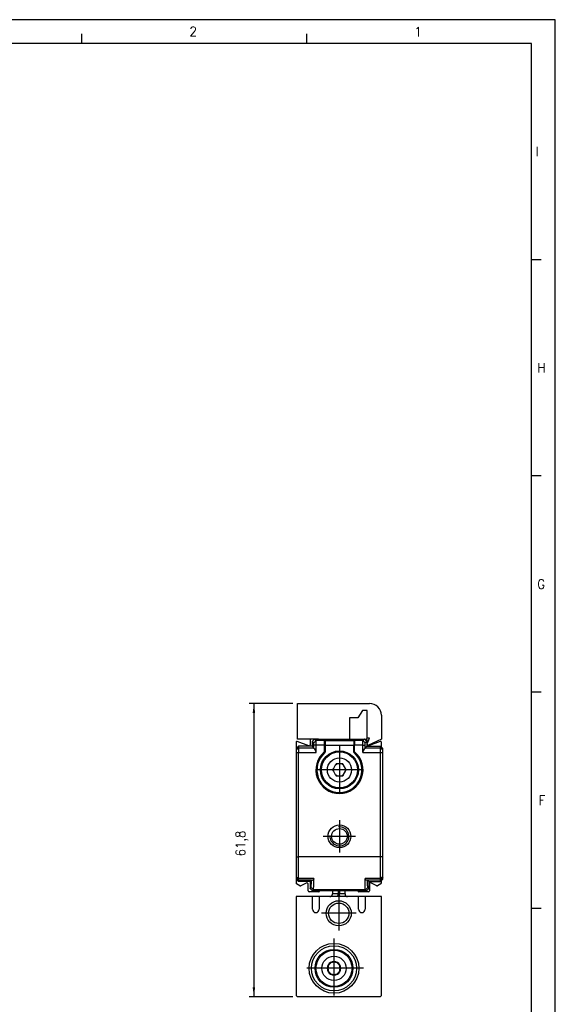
# Model space of a CAD drawing. Header units: millimetres. Extents: x -500 to 1599, y -592 to 328.
# Tile 17 of 25: x -19 to 94, y 120 to 328. Entities that reach past the tile are written whole.
import ezdxf

# ---------------------------------------------------------------- set-up
doc = ezdxf.new("R2010")
doc.units = ezdxf.units.MM
doc.linetypes.add('DOT_CENTER', pattern=[14, 12, -1, 0, -1])
doc.layers.add('1', color=7, linetype='Continuous')
doc.styles.add('CONVERTER_11', font='txt.shx', dxfattribs={"width": 0.9})
doc.dimstyles.new('ME10_DIM_10', dxfattribs={"dimtxt": 2, "dimasz": 2, "dimexe": 1, "dimexo": 1, "dimgap": 1, "dimtad": 1, "dimdsep": 46, "dimtxsty": 'CONVERTER_11', "dimsah": 1, "dimcen": 0.09, "dimclrd": 2, "dimclre": 2, "dimclrt": 2, "dimadec": 0, "dimazin": 0, "dimtfac": 1, "dimtdec": 4, "dimtix": 1, "dimtmove": 0, "dimatfit": 3, "dimfxl": 1, "dimtolj": 1, "dimtzin": 0, "dimarcsym": 0})

# ---------------------------------------------------------------- blocks, each defined once
blk = doc.blocks.new('SOPORTE_INTERMEDIO_S__16', base_point=(40.05, 174.94))
at = {"color": 7, "linetype": 'Continuous'}
for p, q in [((40.05, 183.75), (55.25, 183.75)), ((40.05, 176.25), (40.05, 183.75)), ((52.75, 180.75), (51.05, 180.75)), ((51.05, 180.75), (51.05, 176.25)), ((53.75, 182.25), (52.75, 180.75)), ((54.75, 182.25), (53.75, 182.25)), ((54.75, 176.45), (54.75, 182.25)), ((57.75, 181.25), (57.75, 176.25)), ((55.22, 176.45), (54.75, 176.45)), ((54.76, 175.21), (55.25, 176.45)), ((55.22, 176.45), (55.25, 176.45)), ((42.95, 176.25), (40.05, 176.25)), ((43.65, 176.25), (42.95, 176.25)), ((44.5, 176.25), (43.65, 176.25)), ((44.5, 176.25), (51.05, 176.25)), ((57.75, 176.25), (55.04, 174.96))]:
    blk.add_line(p, q, dxfattribs=at)
for centre, radius, start, end in [((55.25, 181.25), 2.5, 360, 90), ((54.95, 175.14), 0.2, 180, 295.5073)]:
    blk.add_arc(centre, radius, start, end, dxfattribs=at)
blk = doc.blocks.new('REGLA_S-1240-T__17', base_point=(39.75, 144.05))
at = {"color": 7, "linetype": 'Continuous'}
for p, q in [((39.75, 175.56), (39.75, 174.25)), ((39.75, 174.25), (40.25, 174.75)), ((39.75, 174.25), (39.75, 173.93)), ((42.48, 174.85), (40.02, 175.74)), ((40.25, 174.75), (40.25, 174.43)), ((43.15, 174.75), (40.25, 174.75)), ((40.25, 174.43), (40.25, 173.43)), ((42.75, 176.05), (42.75, 175.04)), ((43.65, 176.25), (42.95, 176.25)), ((43.15, 175.75), (43.65, 176.25)), ((43.15, 175.75), (43.15, 174.75)), ((43.15, 174.75), (43.47, 174.43)), ((44.5, 176.25), (43.65, 176.25)), ((44.5, 176.25), (51.05, 176.25)), ((45.9, 175.73), (45.9, 174.95)), ((45.9, 174.95), (45.9, 174.93)), ((45.9, 174.93), (45.9, 173.56)), ((51.05, 176.25), (53, 176.25)), ((51.9, 175.73), (51.9, 174.95)), ((51.9, 174.95), (51.9, 174.93)), ((51.91, 173.56), (51.9, 174.93)), ((53, 176.25), (54.15, 176.25)), ((54.15, 176.25), (54.55, 176.25)), ((54.65, 175.75), (54.15, 176.25)), ((54.65, 174.75), (54.33, 174.43)), ((54.65, 175.75), (54.65, 174.75)), ((54.65, 174.75), (57.55, 174.75)), ((54.75, 175.04), (54.75, 176.05)), ((57.48, 175.74), (55.02, 174.85)), ((57.55, 174.43), (57.55, 174.75)), ((57.75, 174.55), (57.55, 174.75)), ((57.55, 173.43), (57.55, 174.43)), ((57.75, 174.55), (57.75, 175.56)), ((58.05, 174.25), (57.75, 174.55)), ((58.05, 173.93), (58.05, 174.25)), ((39.75, 173.93), (39.75, 173.43)), ((39.75, 173.43), (39.75, 151.47)), ((40.25, 151.47), (40.25, 173.43)), ((45.9, 173.53), (45.9, 173.56)), ((51.91, 173.56), (51.9, 173.53)), ((57.55, 151.47), (57.55, 173.43)), ((58.05, 173.43), (58.05, 173.93)), ((58.05, 151.47), (58.05, 173.43)), ((48.02, 170.72), (47.62, 170.03)), ((48.04, 170.77), (48.02, 170.72)), ((48.18, 171), (48.04, 170.77)), ((48.45, 171), (48.18, 171)), ((48.5, 171), (48.45, 171)), ((49.3, 171), (48.5, 171)), ((49.35, 171), (49.3, 171)), ((49.62, 171), (49.35, 171)), ((49.76, 170.77), (49.62, 171)), ((49.78, 170.72), (49.76, 170.77)), ((50.18, 170.03), (49.78, 170.72)), ((47.59, 169.98), (47.46, 169.75)), ((47.46, 169.75), (47.59, 169.52)), ((47.62, 170.03), (47.59, 169.98)), ((47.59, 169.52), (47.62, 169.47)), ((47.62, 169.47), (48.02, 168.78)), ((48.02, 168.78), (48.04, 168.73)), ((48.04, 168.73), (48.18, 168.5)), ((48.18, 168.5), (48.45, 168.5)), ((48.45, 168.5), (48.5, 168.5)), ((48.5, 168.5), (49.3, 168.5)), ((49.3, 168.5), (49.35, 168.5)), ((49.35, 168.5), (49.62, 168.5)), ((49.62, 168.5), (49.76, 168.73)), ((49.76, 168.73), (49.78, 168.78)), ((49.78, 168.78), (50.18, 169.47)), ((50.21, 169.98), (50.18, 170.03)), ((50.18, 169.47), (50.21, 169.52)), ((50.34, 169.75), (50.21, 169.98)), ((50.21, 169.52), (50.34, 169.75)), ((39.75, 151.47), (39.75, 147.22)), ((40.25, 146.89), (40.25, 151.47)), ((57.55, 146.89), (57.55, 151.47)), ((58.05, 147.22), (58.05, 151.47)), ((39.75, 147.22), (39.75, 147.05)), ((39.75, 147.05), (39.75, 146.75)), ((40.25, 146.25), (39.75, 146.75)), ((39.75, 146.75), (39.75, 145.95)), ((40.57, 145.36), (39.85, 145.78)), ((40.25, 146.55), (40.25, 146.89)), ((40.25, 146.55), (40.25, 146.25)), ((42.7, 146.25), (40.25, 146.25)), ((42.01, 145.94), (40.75, 145.35)), ((42.29, 144.25), (42.29, 145.75)), ((42.7, 146.25), (42.99, 146.54)), ((42.7, 146.25), (42.7, 144.75)), ((55.1, 146.25), (54.81, 146.54)), ((55.1, 146.25), (57.55, 146.25)), ((55.1, 146.25), (55.1, 144.75)), ((55.21, 145.75), (55.21, 144.25)), ((56.75, 145.35), (55.49, 145.94)), ((57.65, 145.78), (56.93, 145.36)), ((57.55, 146.55), (57.55, 146.89)), ((57.55, 146.25), (57.55, 146.55)), ((57.75, 146.45), (57.55, 146.25)), ((58.05, 146.75), (57.75, 146.45)), ((57.75, 145.95), (57.75, 146.45)), ((58.05, 147.05), (58.05, 147.22)), ((58.05, 146.75), (58.05, 147.05)), ((44.52, 144.05), (42.49, 144.05)), ((43.2, 144.25), (42.7, 144.75)), ((43.2, 144.25), (44.72, 144.25)), ((52.78, 144.25), (44.72, 144.25)), ((52.78, 144.25), (54.6, 144.25)), ((55.01, 144.05), (52.98, 144.05)), ((54.6, 144.25), (55.1, 144.75))]:
    blk.add_line(p, q, dxfattribs=at)
at = {"color": 3, "linetype": 'Continuous'}
for p, q in [((39.75, 173.93), (40.25, 174.43)), ((40.25, 174.43), (43.47, 174.43)), ((43.97, 175.93), (43.47, 175.43)), ((43.99, 174.93), (43.48, 174.93)), ((45.7, 175.93), (43.97, 175.93)), ((45.7, 174.93), (43.99, 174.93)), ((45.7, 175.93), (45.7, 175.95)), ((45.7, 175.95), (52.1, 175.95)), ((45.7, 175.93), (45.7, 174.93)), ((45.7, 174.93), (45.7, 173.56)), ((45.9, 174.95), (51.9, 174.95)), ((52.1, 175.95), (52.1, 175.93)), ((53.83, 175.93), (52.1, 175.93)), ((52.1, 175.93), (52.1, 174.93)), ((52.1, 173.56), (52.1, 174.93)), ((53.81, 174.93), (52.1, 174.93)), ((53.81, 174.93), (54.32, 174.93)), ((53.83, 175.93), (54.33, 175.43)), ((54.33, 174.43), (57.55, 174.43)), ((57.55, 174.43), (58.05, 173.93)), ((39.75, 173.43), (40.25, 173.43)), ((40.25, 173.43), (43.99, 173.43)), ((45.85, 173.49), (45.79, 173.45)), ((45.83, 173.41), (45.88, 173.47)), ((45.85, 173.49), (45.84, 173.56)), ((45.85, 173.49), (45.88, 173.47)), ((45.88, 173.47), (45.9, 173.53)), ((51.9, 173.53), (51.92, 173.47)), ((51.95, 173.49), (51.92, 173.47)), ((51.92, 173.47), (51.97, 173.41)), ((51.95, 173.49), (51.96, 173.56)), ((51.95, 173.49), (52.01, 173.45)), ((53.81, 173.43), (57.55, 173.43)), ((57.55, 173.43), (58.05, 173.43)), ((39.75, 151.47), (40.25, 151.47)), ((57.55, 151.47), (40.25, 151.47)), ((58.05, 151.47), (57.55, 151.47)), ((39.75, 147.22), (40.25, 146.89)), ((39.75, 147.05), (40.25, 146.55)), ((43.51, 146.89), (40.25, 146.89)), ((42.99, 146.54), (40.25, 146.55)), ((42.99, 146.54), (43.21, 146.55)), ((57.55, 146.89), (54.29, 146.89)), ((54.81, 146.54), (54.59, 146.55)), ((57.55, 146.55), (54.81, 146.54)), ((58.05, 147.22), (57.55, 146.89)), ((58.05, 147.05), (57.55, 146.55)), ((43.42, 144.47), (42.92, 144.97)), ((54.38, 144.47), (43.42, 144.47)), ((54.38, 144.47), (54.88, 144.97))]:
    blk.add_line(p, q, dxfattribs=at)
at = {"color": 7, "linetype": 'Continuous'}
for centre, radius in [((48.9, 169.75), 4), ((48.9, 169.75), 3.8), ((48.9, 169.75), 2.55), ((48.9, 155.75), 2.4), ((48.9, 155.75), 1.65)]:
    blk.add_circle(centre, radius, dxfattribs=at)
for centre, radius, start, end in [((39.95, 175.56), 0.2, 70, 180), ((42.55, 175.04), 0.2, 250, 0), ((42.95, 176.05), 0.2, 90, 180), ((42.99, 173.42), 0.998, 0.2188, 60.6459), ((45.69, 175.75), 0.209, 359.6583, 87.4273), ((45.7, 175.74), 0.2, 357.5035, 2.4965), ((52.11, 175.75), 0.209, 92.5727, 180.3417), ((52.1, 175.74), 0.2, 177.5035, 182.4965), ((54.81, 173.42), 0.998, 119.3541, 179.7812), ((54.55, 176.05), 0.2, 0, 90), ((54.95, 175.04), 0.2, 180, 290), ((57.55, 175.56), 0.2, 0, 110), ((48.9, 169.75), 4.77, 130.0372, 49.9628), ((48.9, 169.75), 4.75, 130.2759, 49.7241), ((45.7, 173.53), 0.2, 310.2157, 0.0643), ((52.1, 173.53), 0.2, 179.9357, 229.7843), ((48.9, 169.75), 1.31, 107.8639, 132.1359), ((48.9, 169.75), 1.33, 109.9619, 130.038), ((48.9, 169.75), 1.31, 47.8638, 72.1361), ((48.9, 169.75), 1.33, 49.9617, 70.0381), ((48.9, 169.75), 1.33, 169.962, 190.0379), ((48.9, 169.75), 1.31, 167.8641, 192.1358), ((48.9, 169.75), 1.31, 227.8642, 252.136), ((48.9, 169.75), 1.33, 229.9621, 250.038), ((48.9, 169.75), 1.31, 287.864, 312.1362), ((48.9, 169.75), 1.33, 289.962, 310.0382), ((48.9, 169.75), 1.31, 347.8638, 12.1362), ((48.9, 169.75), 1.33, 349.9618, 10.0383), ((39.95, 145.95), 0.2, 180, 240), ((40.67, 145.53), 0.2, 240, 295), ((42.09, 145.75), 0.2, 0, 115), ((55.41, 145.75), 0.2, 65, 180), ((56.83, 145.53), 0.2, 245, 300), ((57.55, 145.95), 0.2, 300, 0), ((42.49, 144.25), 0.2, 180, 270), ((44.52, 144.25), 0.2, 270, 360), ((52.98, 144.25), 0.2, 180, 270), ((55.01, 144.25), 0.2, 270, 0)]:
    blk.add_arc(centre, radius, start, end, dxfattribs=at)
at = {"color": 3, "linetype": 'Continuous'}
for centre, radius, start, end in [((45.7, 175.73), 0.2, 5.1068, 90.1187), ((52.1, 175.73), 0.2, 89.8813, 174.8932), ((48.9, 169.75), 4.97, 130.0372, 49.9628)]:
    blk.add_arc(centre, radius, start, end, dxfattribs=at)
at = {"color": 7, "linetype": 'Continuous'}
for points, knots in [([(43.15, 175.75), (43.18, 175.72), (43.23, 175.67), (43.31, 175.59), (43.39, 175.51), (43.45, 175.45), (43.47, 175.43)], [0, 0, 0, 0, 0.114169, 0.2283381, 0.3427111, 0.4570159, 0.4570159, 0.4570159, 0.4570159]), ([(43.48, 174.93), (43.48, 174.99), (43.48, 175.11), (43.48, 175.24), (43.48, 175.34), (43.47, 175.39), (43.47, 175.43)], [0, 0, 0, 0, 0.1875059, 0.3486005, 0.3990349, 0.4999574, 0.4999574, 0.4999574, 0.4999574]), ([(43.47, 174.43), (43.48, 174.51), (43.48, 174.68), (43.48, 174.84), (43.48, 174.93)], [0, 0, 0, 0, 0.2501851, 0.5002643, 0.5002643, 0.5002643, 0.5002643]), ([(43.48, 174.29), (43.48, 174.31), (43.48, 174.34), (43.48, 174.39), (43.48, 174.41), (43.47, 174.42), (43.47, 174.43)], [0, 0, 0, 0, 0.0562239, 0.0977245, 0.1225993, 0.134224, 0.134224, 0.134224, 0.134224]), ([(43.65, 176.25), (43.68, 176.22), (43.73, 176.17), (43.81, 176.09), (43.89, 176.01), (43.95, 175.95), (43.97, 175.93)], [0, 0, 0, 0, 0.114169, 0.2283381, 0.3427212, 0.4570969, 0.4570969, 0.4570969, 0.4570969]), ([(43.99, 174.93), (43.99, 174.97), (43.99, 175.07), (43.99, 175.24), (43.99, 175.42), (43.99, 175.62), (43.98, 175.77), (43.98, 175.86), (43.98, 175.91), (43.97, 175.92), (43.97, 175.93)], [0, 0, 0, 0, 0.140114, 0.277951, 0.507517, 0.705284, 0.858762, 0.958853, 0.989249, 1.000271, 1.000271, 1.000271, 1.000271]), ([(53.81, 174.93), (53.81, 174.97), (53.81, 175.07), (53.81, 175.24), (53.81, 175.42), (53.81, 175.6), (53.82, 175.73), (53.82, 175.82), (53.82, 175.88), (53.82, 175.91), (53.82, 175.92), (53.83, 175.93)], [0, 0, 0, 0, 0.1401138, 0.2779513, 0.5075168, 0.7052841, 0.8132446, 0.8983475, 0.9588548, 0.9884057, 0.9985498, 0.9985498, 0.9985498, 0.9985498]), ([(54.15, 176.25), (54.12, 176.22), (54.07, 176.17), (53.99, 176.09), (53.91, 176.01), (53.85, 175.95), (53.83, 175.93)], [0, 0, 0, 0, 0.114169, 0.2283381, 0.3429979, 0.4593104, 0.4593104, 0.4593104, 0.4593104]), ([(54.32, 174.93), (54.32, 174.99), (54.32, 175.11), (54.32, 175.24), (54.32, 175.34), (54.33, 175.39), (54.33, 175.43)], [0, 0, 0, 0, 0.1875059, 0.3486005, 0.3990349, 0.4999574, 0.4999574, 0.4999574, 0.4999574]), ([(54.33, 174.43), (54.32, 174.51), (54.32, 174.68), (54.32, 174.84), (54.32, 174.93)], [0, 0, 0, 0, 0.2501851, 0.5002643, 0.5002643, 0.5002643, 0.5002643]), ([(54.32, 174.29), (54.32, 174.32), (54.32, 174.36), (54.32, 174.4), (54.33, 174.43)], [0, 0, 0, 0, 0.0669414, 0.1342792, 0.1342792, 0.1342792, 0.1342792]), ([(54.65, 175.75), (54.62, 175.72), (54.57, 175.67), (54.49, 175.59), (54.41, 175.51), (54.35, 175.45), (54.33, 175.43)], [0, 0, 0, 0, 0.114169, 0.2283381, 0.3427111, 0.4570159, 0.4570159, 0.4570159, 0.4570159]), ([(42.92, 144.97), (42.92, 144.99), (42.94, 145.04), (42.94, 145.16), (42.96, 145.35), (42.97, 145.59), (42.98, 145.87), (42.98, 146.19), (42.99, 146.42), (42.99, 146.54)], [0, 0, 0, 0, 0.04976, 0.169215, 0.357923, 0.614931, 0.890363, 1.211074, 1.574754, 1.574754, 1.574754, 1.574754]), ([(43.51, 146.84), (43.5, 146.8), (43.49, 146.72), (43.42, 146.63), (43.33, 146.56), (43.25, 146.55), (43.21, 146.55)], [0, 0, 0, 0, 0.1426578, 0.2310278, 0.3263778, 0.4669927, 0.4669927, 0.4669927, 0.4669927]), ([(43.42, 144.47), (43.42, 144.49), (43.44, 144.55), (43.45, 144.67), (43.46, 144.88), (43.47, 145.15), (43.48, 145.49), (43.49, 145.89), (43.5, 146.35), (43.51, 146.67), (43.51, 146.84)], [0, 0, 0, 0, 0.052655, 0.180467, 0.382921, 0.65901, 0.998254, 1.39985, 1.860174, 2.375598, 2.375598, 2.375598, 2.375598]), ([(43.51, 146.84), (43.51, 146.85), (43.51, 146.87), (43.51, 146.89), (43.51, 146.89)], [0, 0, 0, 0, 0.0256188, 0.0513518, 0.0513518, 0.0513518, 0.0513518]), ([(54.29, 146.84), (54.29, 146.85), (54.29, 146.87), (54.29, 146.89), (54.29, 146.89)], [0, 0, 0, 0, 0.0256188, 0.0513518, 0.0513518, 0.0513518, 0.0513518]), ([(54.59, 146.55), (54.55, 146.55), (54.47, 146.56), (54.38, 146.63), (54.31, 146.72), (54.3, 146.8), (54.29, 146.84)], [0, 0, 0, 0, 0.1406149, 0.2359649, 0.3243349, 0.4669927, 0.4669927, 0.4669927, 0.4669927]), ([(54.38, 144.47), (54.38, 144.49), (54.36, 144.55), (54.35, 144.67), (54.34, 144.88), (54.33, 145.15), (54.32, 145.49), (54.31, 145.89), (54.3, 146.35), (54.29, 146.67), (54.29, 146.84)], [0, 0, 0, 0, 0.052655, 0.180467, 0.382921, 0.65901, 0.998254, 1.39985, 1.860174, 2.375598, 2.375598, 2.375598, 2.375598]), ([(54.88, 144.97), (54.88, 144.99), (54.86, 145.04), (54.86, 145.16), (54.84, 145.35), (54.83, 145.59), (54.82, 145.87), (54.82, 146.19), (54.81, 146.42), (54.81, 146.54)], [0, 0, 0, 0, 0.04976, 0.169215, 0.357923, 0.614931, 0.890363, 1.211074, 1.574754, 1.574754, 1.574754, 1.574754]), ([(42.7, 144.75), (42.72, 144.77), (42.75, 144.81), (42.81, 144.86), (42.87, 144.92), (42.9, 144.95), (42.92, 144.97)], [0, 0, 0, 0, 0.0778521, 0.1555749, 0.2335752, 0.3115599, 0.3115599, 0.3115599, 0.3115599]), ([(43.2, 144.25), (43.22, 144.27), (43.25, 144.31), (43.31, 144.36), (43.37, 144.42), (43.4, 144.45), (43.42, 144.47)], [0, 0, 0, 0, 0.0777875, 0.1555749, 0.2335499, 0.3113578, 0.3113578, 0.3113578, 0.3113578]), ([(54.6, 144.25), (54.58, 144.27), (54.55, 144.31), (54.49, 144.36), (54.43, 144.42), (54.4, 144.45), (54.38, 144.47)], [0, 0, 0, 0, 0.0777875, 0.1555749, 0.2335499, 0.3113578, 0.3113578, 0.3113578, 0.3113578]), ([(55.1, 144.75), (55.08, 144.77), (55.05, 144.81), (54.99, 144.86), (54.93, 144.92), (54.9, 144.95), (54.88, 144.97)], [0, 0, 0, 0, 0.0777767, 0.1554888, 0.233489, 0.3114737, 0.3114737, 0.3114737, 0.3114737])]:
    blk.add_open_spline(points, degree=3, knots=knots, dxfattribs=at)
for points in [[(43.99, 173.43), (43.99, 173.55), (43.99, 173.8), (43.99, 174.18), (43.99, 174.55), (43.99, 174.8), (43.99, 174.93)], [(53.81, 173.43), (53.81, 173.55), (53.81, 173.8), (53.81, 174.18), (53.81, 174.55), (53.81, 174.8), (53.81, 174.93)]]:
    blk.add_open_spline(points, degree=3, dxfattribs=at)
at = {"color": 3, "linetype": 'Continuous'}
for points, knots in [([(45.9, 174.93), (45.89, 174.93), (45.87, 174.93), (45.83, 174.93), (45.77, 174.93), (45.73, 174.93), (45.7, 174.93)], [0, 0, 0, 0, 0.0292893, 0.0585786, 0.1198927, 0.2, 0.2, 0.2, 0.2]), ([(52.1, 174.93), (52.07, 174.93), (52.03, 174.93), (51.97, 174.93), (51.93, 174.93), (51.91, 174.93), (51.9, 174.93)], [0, 0, 0, 0, 0.0801178, 0.1414214, 0.1707107, 0.2, 0.2, 0.2, 0.2]), ([(45.84, 173.56), (45.83, 173.56), (45.81, 173.56), (45.78, 173.56), (45.74, 173.56), (45.71, 173.56), (45.7, 173.56)], [0, 0, 0, 0, 0.0304793, 0.0648848, 0.1024611, 0.1414214, 0.1414214, 0.1414214, 0.1414214]), ([(45.7, 173.56), (45.71, 173.55), (45.72, 173.53), (45.75, 173.5), (45.77, 173.48), (45.78, 173.46), (45.79, 173.45)], [0, 0, 0, 0, 0.0386081, 0.0757296, 0.109934, 0.1401818, 0.1401818, 0.1401818, 0.1401818]), ([(45.79, 173.45), (45.8, 173.45), (45.8, 173.44), (45.81, 173.42), (45.82, 173.41), (45.83, 173.41), (45.83, 173.41)], [0, 0, 0, 0, 0.02351597, 0.03325422, 0.05649766, 0.05981815, 0.05981815, 0.05981815, 0.05981815]), ([(45.83, 173.41), (45.83, 173.41), (45.83, 173.4), (45.83, 173.39), (45.83, 173.38), (45.83, 173.38), (45.83, 173.37)], [0, 0, 0, 0, 0.00104495, 0.00835958, 0.02410152, 0.03149893, 0.03149893, 0.03149893, 0.03149893]), ([(45.9, 173.56), (45.9, 173.56), (45.89, 173.56), (45.88, 173.56), (45.87, 173.56), (45.85, 173.56), (45.84, 173.56)], [0, 0, 0, 0, 0.00507466, 0.01014933, 0.03322462, 0.05857865, 0.05857865, 0.05857865, 0.05857865]), ([(51.96, 173.56), (51.95, 173.56), (51.94, 173.56), (51.92, 173.56), (51.91, 173.56), (51.91, 173.56), (51.91, 173.56)], [0, 0, 0, 0, 0.02472124, 0.04335465, 0.04842932, 0.05350398, 0.05350398, 0.05350398, 0.05350398]), ([(52.1, 173.56), (52.09, 173.56), (52.06, 173.56), (52.02, 173.56), (51.99, 173.56), (51.97, 173.56), (51.96, 173.56)], [0, 0, 0, 0, 0.0389588, 0.0765366, 0.1109401, 0.1414214, 0.1414214, 0.1414214, 0.1414214]), ([(51.97, 173.41), (51.97, 173.41), (51.98, 173.41), (51.98, 173.42), (51.99, 173.43), (52, 173.44), (52.01, 173.45)], [0, 0, 0, 0, 0.00203021, 0.01624166, 0.03114719, 0.05981815, 0.05981815, 0.05981815, 0.05981815]), ([(51.97, 173.37), (51.97, 173.38), (51.97, 173.38), (51.97, 173.39), (51.97, 173.4), (51.97, 173.41), (51.97, 173.41)], [0, 0, 0, 0, 0.0073974, 0.02313934, 0.03045398, 0.03149893, 0.03149893, 0.03149893, 0.03149893]), ([(52.01, 173.45), (52.02, 173.46), (52.03, 173.48), (52.05, 173.5), (52.08, 173.53), (52.09, 173.55), (52.1, 173.56)], [0, 0, 0, 0, 0.0302482, 0.0644522, 0.1015654, 0.1401818, 0.1401818, 0.1401818, 0.1401818])]:
    blk.add_open_spline(points, degree=3, knots=knots, dxfattribs=at)
at = {"layer": '1', "color": 2, "linetype": 'DOT_CENTER'}
for p, q in [((48.9, 174.75), (48.9, 164.75)), ((53.9, 169.75), (43.9, 169.75)), ((48.9, 159.15), (48.9, 152.35)), ((52.3, 155.75), (45.5, 155.75))]:
    blk.add_line(p, q, dxfattribs=at)
at = {"layer": '1', "color": 30, "linetype": 'Continuous'}
blk.add_arc((48.9, 155.75), 2, 175, 95, dxfattribs=at)
blk = doc.blocks.new('CABEZA_ROSCADA_REGLA_S__18', base_point=(39.75, 121.95))
at = {"color": 7, "linetype": 'Continuous'}
for p, q in [((47.4, 144.25), (47.4, 143.64)), ((47.4, 143.55), (47.4, 143.64)), ((50.1, 143.64), (50.1, 144.25)), ((50.1, 143.64), (50.1, 143.55)), ((43.2, 143.05), (39.75, 143.05)), ((39.75, 143.05), (39.75, 122.25)), ((44.6, 143.05), (43.2, 143.05)), ((43.2, 140.39), (43.2, 143.05)), ((46.9, 143.05), (44.6, 143.05)), ((44.6, 143.05), (44.6, 140.39)), ((48.11, 143.05), (46.9, 143.05)), ((49.37, 143.05), (48.11, 143.05)), ((50.6, 143.05), (49.37, 143.05)), ((52.9, 143.05), (50.6, 143.05)), ((52.9, 140.39), (52.9, 143.05)), ((54.3, 143.05), (52.9, 143.05)), ((57.75, 143.05), (54.3, 143.05)), ((54.3, 143.05), (54.3, 140.39)), ((57.75, 122.25), (57.75, 143.05)), ((47.03, 129.21), (46.85, 128.88)), ((47.39, 129.2), (47.03, 129.21)), ((48.48, 129.21), (48.11, 129.2)), ((48.65, 128.88), (48.48, 129.21)), ((46.49, 128.27), (46.3, 127.95)), ((46.3, 127.95), (46.49, 127.63)), ((46.85, 127.02), (47.03, 126.69)), ((47.03, 126.69), (47.39, 126.7)), ((48.11, 126.7), (48.48, 126.69)), ((48.48, 126.69), (48.65, 127.02)), ((49.2, 127.95), (49.01, 128.27)), ((49.01, 127.63), (49.2, 127.95)), ((40.05, 121.95), (39.75, 122.25)), ((57.45, 121.95), (40.05, 121.95)), ((57.75, 122.25), (57.45, 121.95))]:
    blk.add_line(p, q, dxfattribs=at)
at = {"color": 3, "linetype": 'Continuous'}
for p, q in [((48.6, 143.64), (47.4, 143.64)), ((48.6, 144.25), (48.6, 143.64)), ((48.89, 144.25), (48.89, 143.64)), ((50.1, 143.64), (48.89, 143.64))]:
    blk.add_line(p, q, dxfattribs=at)
at = {"color": 7, "linetype": 'Continuous'}
for centre, radius in [((48.75, 139.55), 2.65), ((48.75, 139.55), 2.15), ((47.75, 127.95), 5.25), ((47.75, 127.95), 4.75), ((47.75, 127.95), 4), ((47.75, 127.95), 3.8), ((47.75, 127.95), 2.55), ((47.75, 127.95), 0.05)]:
    blk.add_circle(centre, radius, dxfattribs=at)
for centre, radius, start, end in [((46.9, 143.55), 0.5, 270, 0), ((50.6, 143.55), 0.5, 180, 270), ((43.9, 140.39), 0.7, 180, 0), ((53.6, 140.39), 0.7, 180, 0), ((47.75, 127.95), 1.45, 120, 180), ((47.75, 127.95), 1.3, 134.0576, 165.9424), ((47.75, 127.95), 1.3, 105.9424, 134.0576), ((47.75, 127.95), 1.45, 60, 120), ((47.75, 127.95), 1.3, 74.0576, 105.9424), ((47.75, 127.95), 1.3, 45.9424, 74.0576), ((47.75, 127.95), 1.45, 0, 60), ((47.75, 127.95), 1.3, 14.0576, 45.9424), ((47.75, 127.95), 1.45, 180, 240), ((47.75, 127.95), 1.3, 165.9424, 194.0576), ((47.75, 127.95), 1.3, 194.0576, 225.9424), ((47.75, 127.95), 1.3, 225.9424, 254.0576), ((47.75, 127.95), 1.45, 240, 300), ((47.75, 127.95), 1.3, 254.0576, 285.9424), ((47.75, 127.95), 1.3, 285.9424, 314.0576), ((47.75, 127.95), 1.45, 300, 0), ((47.75, 127.95), 1.3, 314.0576, 345.9424), ((47.75, 127.95), 1.3, 345.9424, 14.0576)]:
    blk.add_arc(centre, radius, start, end, dxfattribs=at)
at = {"color": 3, "linetype": 'Continuous'}
for points, knots in [([(48.6, 143.64), (48.6, 143.57), (48.61, 143.42), (48.5, 143.22), (48.33, 143.08), (48.18, 143.06), (48.11, 143.05)], [0, 0, 0, 0, 0.2169612, 0.4331785, 0.6479076, 0.861469, 0.861469, 0.861469, 0.861469]), ([(48.89, 143.64), (48.87, 143.62), (48.83, 143.57), (48.74, 143.55), (48.65, 143.57), (48.61, 143.62), (48.6, 143.64)], [0, 0, 0, 0, 0.0785875, 0.1728894, 0.2669907, 0.345065, 0.345065, 0.345065, 0.345065]), ([(49.37, 143.05), (49.3, 143.06), (49.15, 143.08), (48.98, 143.22), (48.87, 143.42), (48.88, 143.57), (48.89, 143.64)], [0, 0, 0, 0, 0.2137172, 0.4286319, 0.6450706, 0.8622674, 0.8622674, 0.8622674, 0.8622674])]:
    blk.add_open_spline(points, degree=3, knots=knots, dxfattribs=at)
at = {"layer": '1', "color": 2, "linetype": 'DOT_CENTER'}
for p, q in [((48.75, 143.2), (48.75, 135.9)), ((52.4, 139.55), (45.1, 139.55)), ((47.75, 134.2), (47.75, 121.7)), ((54, 127.95), (41.5, 127.95))]:
    blk.add_line(p, q, dxfattribs=at)
blk = doc.blocks.new('REGLA_S2-1240-T__19', base_point=(39.75, 121.95))
for name, p in [('SOPORTE_INTERMEDIO_S__16', (40.05, 174.94)), ('REGLA_S-1240-T__17', (39.75, 144.05)), ('CABEZA_ROSCADA_REGLA_S__18', (39.75, 121.95))]:
    blk.add_blockref(name, p)
blk = doc.blocks.new('*D61')
at = {"layer": '1', "color": 2, "linetype": 'Continuous'}
for p, q in [((39.05, 183.75), (29.86, 183.75)), ((30.86, 183.75), (30.86, 121.95)), ((39.05, 121.95), (29.86, 121.95))]:
    blk.add_line(p, q, dxfattribs=at)
at = {"layer": '1', "color": 2}
for points in [[(31.13, 181.75), (30.6, 181.75), (30.86, 183.75)], [(30.6, 123.95), (31.13, 123.95), (30.86, 121.95)]]:
    blk.add_solid(points, dxfattribs=at)
at = {"layer": '1', "color": 2, "insert": (29.66, 151.54), "char_height": 2, "attachment_point": 7, "rotation": 90, "line_spacing_factor": 0.60024, "style": 'CONVERTER_11'}
blk.add_mtext('61,8', dxfattribs=at)
blk = doc.blocks.new('_A2', base_point=(89.41, -87.22))
at = {"layer": '1', "color": 2, "linetype": 'Continuous'}
for p, q in [((94.41, 327.78), (-499.59, 327.78)), ((94.41, -92.22), (94.41, 327.78)), ((-5.42, 322.78), (-5.42, 324.78)), ((42, 322.78), (42, 324.78)), ((91.41, 277.23), (89.41, 277.23)), ((91.41, 231.67), (89.41, 231.67)), ((91.41, 186.12), (89.41, 186.12)), ((91.41, 140.56), (89.41, 140.56))]:
    blk.add_line(p, q, dxfattribs=at)
at = {"layer": '1', "color": 7, "linetype": 'Continuous'}
for p, q in [((89.41, 322.78), (-479.59, 322.78)), ((89.41, -87.22), (89.41, 322.78))]:
    blk.add_line(p, q, dxfattribs=at)
at = {"layer": '1', "color": 2, "char_height": 2, "line_spacing_factor": 1.20048, "style": 'CONVERTER_11'}
for s, insert, attachment_point in [('2', (17.29, 325.3), 4), ('1', (64.7, 325.21), 4), ('I', (90.91, 300.01), 6), ('H', (92.36, 254.45), 6), ('G', (92.24, 208.89), 6), ('F', (92.31, 163.34), 6)]:
    blk.add_mtext(s, dxfattribs=dict(at, insert=insert, attachment_point=attachment_point))
blk = doc.blocks.new('Left2', base_point=(48.9, 149.1))
blk.add_blockref('REGLA_S2-1240-T__19', (39.75, 121.95))
at = {"layer": '1'}
dim = blk.add_linear_dim(base=(30.864, 183.75), p1=(40.05, 121.95), p2=(40.05, 183.75), angle=90, dimstyle='ME10_DIM_10', dxfattribs=at)
dim.commit()
dim.dimension.update_dxf_attribs({"geometry": '*D61', "text_midpoint": (28.764, 153.988), "text_rotation": 90})

msp = doc.modelspace()

# ---------------------------------------------------------------- block references
for name, p in [('_A2', (89.41, -87.22)), ('Left2', (48.9, 149.1))]:
    msp.add_blockref(name, p)

doc.saveas('drawing.dxf')
